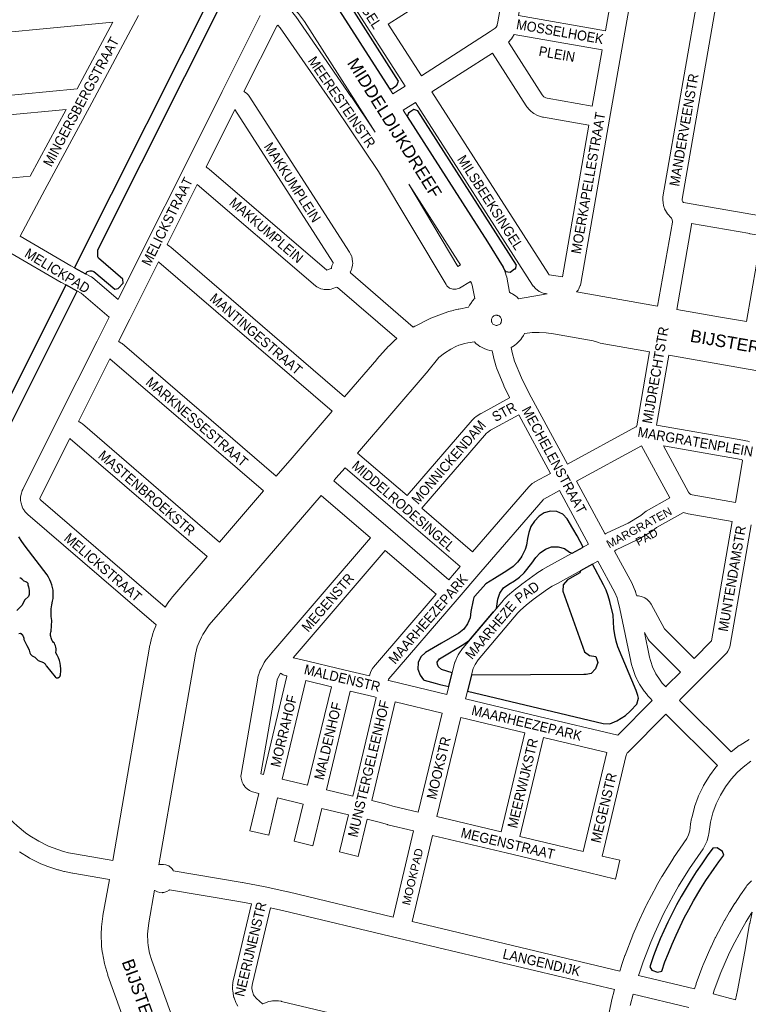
# Model space of a CAD drawing. Header units: metres. Extents: x 123817 to 142006, y 393105 to 406084.
# Tile 21 of 138: x 127171 to 127737, y 399806 to 400571. Entities that reach past the tile are written whole.
import ezdxf
from ezdxf.enums import TextEntityAlignment as Align

# ---------------------------------------------------------------- set-up
doc = ezdxf.new("R2010")
doc.units = ezdxf.units.M
doc.header["$MEASUREMENT"] = 0
doc.styles.add('Style-Arial', font='arial.ttf')

msp = doc.modelspace()

# ---------------------------------------------------------------- linework, layer by layer
at = {"color": 9, "linetype": 'Continuous', "lineweight": 0, "flags": 128}
for points in [[(127460.94, 400513.15), (127470.41, 400519.21), (127440.74, 400565.52), (127440.74, 400565.52), (127440.74, 400565.52), (127379.16, 400661.71), (127379.16, 400661.71)], [(127483.04, 400527.3), (127536.45, 400561.52), (127540.32, 400564.1), (127541.22, 400565.06), (127541.92, 400566.37), (127542.05, 400566.76), (127542.5, 400569.2), (127555.19, 400641.7)], [(127626.03, 400562.15), (127558.56, 400573.97), (127569.72, 400637.69), (127632.53, 400620.5), (127632.79, 400620.43), (127636.1, 400619.65), (127626.03, 400562.15)], [(127324.39, 400625.34), (127331.07, 400621.54), (127331.12, 400621.52), (127331.41, 400621.34), (127336.25, 400618.25), (127336.51, 400618.08), (127351.04, 400607.92), (127351.34, 400607.69), (127357.84, 400602.64), (127358.2, 400602.33), (127366.45, 400595.04), (127366.75, 400594.76), (127370.67, 400590.89), (127370.95, 400590.59), (127378.35, 400582.44), (127378.55, 400582.22), (127378.7, 400582.03), (127385.34, 400573.57), (127385.61, 400573.2), (127428.67, 400511), (127428.71, 400510.94), (127447.28, 400483.53)], [(127650.63, 400615.65), (127639.52, 400552.18), (127629.27, 400493.64), (127606.9, 400365.9), (127606.56, 400364.63), (127606.45, 400364.34), (127605.66, 400362.42), (127605.24, 400361.72), (127604.72, 400360.77), (127604.27, 400360.16), (127604.01, 400359.85), (127603.49, 400359.31)], [(127666.55, 400348.3), (127677.98, 400413.66), (127677.99, 400414), (127677.77, 400415.42), (127677.23, 400416.68), (127676.92, 400417.11), (127674.45, 400419.83), (127674.25, 400420.06), (127673.37, 400421.37), (127671.99, 400423.97), (127671.57, 400424.91), (127671.42, 400425.38), (127671.01, 400426.79), (127670.73, 400428.29), (127670.49, 400431.22), (127670.47, 400431.83), (127670.7, 400433.11), (127670.58, 400433.11), (127700.05, 400602.15)], [(127749.68, 400418), (127740.53, 400419.4), (127686.6, 400428.77), (127686.18, 400429.23), (127685.62, 400430.29), (127685.52, 400431.48), (127714.58, 400598.15), (127716.15, 400597.66), (127716.43, 400597.59), (127767.73, 400583.88), (127781.07, 400580.23), (127780.6, 400576.21), (127769.63, 400512.9), (127767.18, 400508), (127766.85, 400507.22), (127766.51, 400505.96), (127758.55, 400460.9), (127756.48, 400455.22), (127756.48, 400455.21), (127756.14, 400453.97), (127749.68, 400418)], [(127478.46, 400580.78), (127457.41, 400567.3), (127483.04, 400527.3)], [(127108.03, 400506.8), (127107.72, 400555.99), (127243.58, 400568.83), (127215.74, 400516.98), (127108.03, 400506.8)], [(127171.43, 400402.76), (127190.69, 400438.62), (127227.05, 400506.35), (127227.05, 400506.35), (127227.05, 400506.35), (127263.41, 400574.07)], [(127358, 400573.93), (127328.47, 400515.02), (127299.07, 400456.38), (127299.07, 400456.38), (127299.07, 400456.38), (127268.89, 400396.18), (127268.89, 400396.18), (127268.89, 400396.18), (127247.48, 400353.46)], [(127521.24, 400367.56), (127512.56, 400362.39), (127512.47, 400362.34), (127510.02, 400361.44), (127507.42, 400361.44), (127504.97, 400362.34), (127502.97, 400364.01), (127502.27, 400364.99), (127449.87, 400452.96), (127416.31, 400502.49), (127373.4, 400564.48), (127371.7, 400566.65), (127370.72, 400565.83), (127345.23, 400514.98), (127345.71, 400514.67), (127347.42, 400513.41), (127348.7, 400512.2), (127349.26, 400511.44), (127427.34, 400390.25), (127427.87, 400389.29), (127428.77, 400387.3), (127428.99, 400386.77), (127429.39, 400385.08), (127429.67, 400382.65), (127429.72, 400381.78), (127429.56, 400380.22), (127429.05, 400377.83), (127428.76, 400376.83), (127428.54, 400376.28), (127427.91, 400374.92), (127427.86, 400374.59), (127427.92, 400374.2), (127476.77, 400331.91)], [(127615.78, 400503.61), (127580.84, 400509.73), (127579.67, 400510.06), (127578.26, 400510.82), (127578.15, 400510.91), (127576.89, 400512.42), (127550.72, 400553.26), (127552.86, 400555.56), (127553.11, 400555.84), (127553.96, 400557.1), (127555.17, 400559.33), (127623.45, 400547.38), (127615.78, 400503.61)], [(127592.56, 400370.95), (127582.34, 400372.73), (127582.16, 400372.78), (127581.69, 400373.31), (127491.13, 400514.67), (127538.28, 400544.88), (127564.51, 400503.93), (127565.07, 400503.16), (127567.1, 400500.74), (127567.1, 400500.73), (127568.11, 400499.74), (127569.33, 400498.75), (127570.32, 400498.06), (127570.51, 400497.96), (127573.29, 400496.46), (127574.84, 400495.83), (127577.18, 400495.18), (127577.88, 400495.02), (127577.89, 400495.02), (127613.2, 400488.84), (127592.56, 400370.95)], [(127580.79, 400357.78), (127579.43, 400358.02), (127579.42, 400358.02), (127578.79, 400358.16), (127577.53, 400358.49), (127576.34, 400358.92), (127575.23, 400359.43), (127574.6, 400359.75), (127574.16, 400360.03), (127573.14, 400360.71), (127571.76, 400361.91), (127570.13, 400363.73), (127569.96, 400363.93), (127569.39, 400364.7), (127478.5, 400506.58), (127469.03, 400500.52)], [(127108.45, 400442.56), (127108.13, 400491.75), (127207.21, 400501.11), (127179.37, 400449.26), (127108.45, 400442.56)], [(127409.67, 400376.23), (127409.61, 400376.23), (127318.29, 400454.72), (127317.55, 400455.27), (127316.53, 400455.95), (127316.13, 400456.2), (127315.84, 400456.36), (127338.19, 400500.93), (127414.43, 400382.59), (127414.63, 400382.17), (127414.63, 400382.14), (127414.55, 400381.76), (127413.86, 400380.25), (127413.63, 400379.7), (127413.28, 400378.37), (127413.15, 400377.58), (127412.64, 400377.43), (127409.67, 400376.23)], [(127463.93, 400323.18), (127418.05, 400362.91), (127417.26, 400363.12), (127414.38, 400361.95), (127412.97, 400361.54), (127411.76, 400361.31), (127411.66, 400361.29), (127409.93, 400361.19), (127407.49, 400361.33), (127406.62, 400361.43), (127405.11, 400361.86), (127402.85, 400362.78), (127401.91, 400363.24), (127400.78, 400364.04), (127309.07, 400442.86), (127285.65, 400396.14), (127285.94, 400395.97), (127287.77, 400394.74), (127288.51, 400394.18), (127423.5, 400277.97)], [(127513.37, 400380.33), (127511.32, 400379.11), (127473.26, 400443.01)], [(127735.52, 400336.27), (127747.24, 400403.2), (127738.19, 400404.58), (127738.04, 400404.6), (127692.93, 400412.44), (127692.84, 400411.57), (127681.33, 400345.72)], [(127413.72, 400266.6), (127279.07, 400382.52), (127278.88, 400382.64), (127256.58, 400338.15), (127256.58, 400338.15), (127256.58, 400338.15), (127247.95, 400320.93), (127248.13, 400320.83), (127248.39, 400320.69), (127248.86, 400320.4), (127249.92, 400319.67), (127250.59, 400319.16), (127370.29, 400216.11)], [(127277.06, 400100.67), (127177.33, 400186.54), (127176.66, 400187.2), (127175.24, 400188.77), (127175.06, 400188.98), (127174.34, 400189.99), (127173.68, 400191.11), (127173.09, 400192.36), (127172.98, 400192.69), (127172.21, 400195.17), (127171.87, 400197.41), (127171.87, 400197.44), (127171.87, 400197.44), (127171.88, 400200.04), (127172.24, 400202.3), (127173.03, 400204.77), (127173.12, 400205.04), (127173.47, 400205.84), (127200.04, 400258.84), (127200.04, 400258.84), (127200.04, 400258.84), (127231.24, 400321.08), (127231.24, 400321.08), (127240.55, 400339.64)], [(127660.35, 400312.84), (127650.27, 400255.28), (127650.2, 400254.8), (127650.19, 400254.7), (127650.14, 400254.67), (127649.67, 400254.44), (127596.48, 400225.47), (127568.36, 400277.53), (127564.88, 400283.99), (127560.86, 400292.57), (127555.48, 400305.54), (127553.69, 400312.32), (127552.83, 400316.23)], [(127360.5, 400204.74), (127241.19, 400307.46), (127216.81, 400258.82), (127217.04, 400258.7), (127217.43, 400258.49), (127217.84, 400258.23), (127219.07, 400257.42), (127219.8, 400256.86), (127326.4, 400165.09)], [(127433.57, 400234.21), (127472.01, 400201.12), (127522.5, 400259.72), (127523.1, 400260.33), (127524.56, 400261.69), (127525.45, 400262.39), (127528.75, 400264.63), (127529.21, 400264.91), (127529.39, 400265.01), (127551.6, 400277.01), (127551.57, 400277.06), (127551.38, 400277.44), (127547.2, 400286.36), (127547.06, 400286.67), (127541.43, 400300.26), (127541.32, 400300.57), (127541.11, 400301.21), (127539.15, 400308.64), (127539.07, 400308.95), (127538.06, 400313.56)], [(127675.12, 400310.23), (127665.6, 400255.86), (127734.35, 400243.91), (127734.37, 400243.91), (127735.05, 400243.76), (127736.61, 400243.33), (127737.81, 400242.88)], [(127522.86, 400157.35), (127483.38, 400191.34), (127533.58, 400249.6), (127534.32, 400250.28), (127536.85, 400251.99), (127558.72, 400263.81), (127583.31, 400218.3), (127570.75, 400211.46), (127570.59, 400211.37), (127570.25, 400211.15), (127569.19, 400210.46), (127568.12, 400209.62), (127566.94, 400208.51), (127566.42, 400207.96), (127522.86, 400157.35)], [(127284.08, 400114.42), (127187.48, 400197.6), (127186.99, 400198.14), (127186.87, 400198.53), (127186.87, 400198.81), (127187.13, 400199.63), (127210.07, 400245.39), (127210.36, 400245.19), (127316.62, 400153.72)], [(127625.74, 400171.31), (127603.61, 400212.27), (127653.94, 400239.68), (127675.93, 400199.3)], [(127726.94, 400195.87), (127693.32, 400201.73), (127692.23, 400202.04), (127692.21, 400202.05), (127691.37, 400202.7), (127690.58, 400203.77), (127671.01, 400239.69), (127731.43, 400229.2), (127732, 400229.04), (127732.4, 400228.61), (127732.52, 400228.2), (127726.94, 400195.87)], [(127415.05, 400212.68), (127459.16, 400174.71), (127459.16, 400174.71), (127459.16, 400174.71), (127504.33, 400135.83), (127513.07, 400145.98), (127467.91, 400184.86), (127467.91, 400184.86), (127467.91, 400184.86), (127423.79, 400222.84)], [(127279.29, 399914.44), (127280.08, 399914.73), (127282.69, 399914.73), (127282.76, 399914.72), (127284.56, 399914.38), (127286.93, 399913.5), (127288.92, 399911.83), (127289.23, 399911.44), (127290.19, 399910.13), (127290.42, 399909.69), (127343.99, 399900.55), (127344.03, 399900.55), (127344.11, 399900.53), (127361.64, 399897.25), (127361.65, 399897.25), (127361.88, 399897.2), (127379.45, 399893.32), (127379.57, 399893.29), (127461.21, 399873.82), (127477.01, 399940.74), (127457.12, 399945.49), (127456.77, 399945.58), (127450.21, 399947.49), (127440.97, 399949.7), (127433.95, 399920.85), (127419.37, 399924.4), (127426.38, 399953.18), (127405.77, 399958.11), (127398.79, 399929.21), (127384.21, 399932.73), (127391.18, 399961.59), (127371.45, 399966.31), (127364.52, 399937.31), (127349.93, 399940.8), (127356.87, 399969.84), (127352.02, 399971.03), (127350.06, 399971.82), (127349.59, 399972.12), (127347.87, 399973.29), (127346.34, 399974.67), (127345.86, 399975.3), (127344.7, 399977.04), (127343.87, 399978.66), (127343.59, 399979.66), (127343.15, 399981.7), (127342.99, 399983.26), (127343.21, 399984.54), (127343.1, 399984.54), (127355.99, 400059.31), (127356.17, 400060.1), (127356.88, 400062.55), (127357.04, 400063.05), (127357.06, 400063.11), (127357.95, 400065.5), (127358.31, 400066.3), (127360.64, 400070.83), (127361.09, 400071.59), (127362.52, 400073.71), (127362.97, 400074.31), (127366.83, 400078.94), (127366.85, 400078.96), (127366.91, 400079.04), (127443.69, 400168.23), (127405.27, 400201.31)], [(127502.82, 400046.74), (127508.83, 400070.93), (127509.06, 400071.68), (127509.2, 400072.04), (127510.27, 400074.56), (127510.53, 400075.11), (127511.72, 400077.38), (127512.17, 400078.13), (127515.05, 400082.37), (127515.5, 400082.96), (127515.52, 400082.98), (127546.75, 400119.97), (127547.07, 400120.33), (127549.35, 400122.7), (127549.85, 400123.17), (127554.82, 400127.48), (127555.09, 400127.71), (127560.83, 400132.22), (127561.07, 400132.41), (127572.46, 400140.65), (127572.85, 400140.92), (127576.88, 400143.46), (127577.14, 400143.62), (127577.15, 400143.63), (127581.28, 400146), (127581.4, 400146.07), (127612.94, 400163.43), (127590.44, 400205.1), (127578.19, 400198.43), (127577.95, 400198.27), (127577.54, 400197.88), (127529.33, 400141.88), (127529.33, 400141.88), (127510.8, 400120.36), (127510.8, 400120.36), (127457.75, 400058.72), (127457.59, 400058.44), (127457.38, 400057.6), (127458.81, 400057.26), (127458.81, 400057.26), (127458.81, 400057.26), (127502.82, 400046.74)], [(127632.92, 400158.06), (127646.64, 400132.83), (127646.93, 400132.21), (127649.09, 400127.21), (127649.25, 400126.81), (127649.38, 400126.44), (127650.17, 400123.83), (127650.32, 400123.25), (127651.57, 400123.25), (127651.58, 400123.25), (127653.66, 400122.88), (127656.1, 400121.99), (127656.59, 400121.68), (127658.33, 400120.49), (127659.83, 400119.12), (127660.14, 400118.72), (127660.89, 400117.69), (127661.43, 400116.83), (127671.75, 400097.7), (127694.8, 400074.7), (127708.29, 400088.22), (127724.39, 400181.09), (127690.36, 400187.02), (127690.34, 400187.02), (127689.59, 400187.2), (127687.49, 400187.8), (127686.66, 400188.11)], [(127739.16, 400178.51), (127722.94, 400084.89), (127722.66, 400083.79), (127722.18, 400082.33), (127722.11, 400082.15), (127721.12, 400080.29), (127720.22, 400079.05), (127719.91, 400078.66), (127719.47, 400078.18), (127700.11, 400058.8), (127684.31, 400042.98), (127683.46, 400042.09), (127723.59, 400002.04), (127729.98, 400006.98), (127730.57, 400007.4), (127737.52, 400011.76)], [(127442.79, 400061.08), (127424, 400065.57), (127389.41, 400073.83), (127389.41, 400073.83), (127389.41, 400073.83), (127383.45, 400075.26), (127455.06, 400158.45), (127494.54, 400124.46), (127445.92, 400067.97), (127445.86, 400067.9), (127445.11, 400066.83), (127444.05, 400064.99), (127443.49, 400063.81), (127443.24, 400062.97), (127442.79, 400061.08)], [(127635.51, 400015.04), (127574.2, 400029.69), (127517.41, 400043.26), (127523.24, 400066.74), (127523.96, 400068.43), (127524.81, 400070.05), (127527.23, 400073.6), (127558.06, 400110.11), (127559.93, 400112.07), (127564.51, 400116.03), (127569.98, 400120.34), (127581.06, 400128.36), (127584.76, 400130.7), (127588.7, 400132.96), (127620.09, 400150.24), (127633.3, 400125.96), (127635.15, 400121.65), (127635.73, 400119.77), (127637.1, 400113.19), (127645.61, 400072.48), (127645.67, 400072.2), (127646.47, 400069.01), (127646.67, 400068.36), (127648.83, 400062.17), (127648.86, 400062.08), (127649.08, 400061.53), (127650.45, 400058.55), (127650.65, 400058.13), (127652.19, 400055.24), (127652.54, 400054.65), (127656.13, 400049.17), (127656.54, 400048.61), (127658.58, 400046.04), (127658.7, 400045.89), (127658.89, 400045.67), (127661.4, 400042.91), (127661.66, 400042.63), (127662.36, 400041.94), (127635.51, 400015.04)], [(127672.83, 400052.68), (127672.38, 400053.13), (127670.17, 400055.57), (127668.49, 400057.68), (127665.27, 400062.59), (127664, 400064.98), (127662.88, 400067.44), (127660.94, 400072.98), (127660.26, 400075.69), (127656.27, 400094.81), (127659.07, 400089.61), (127659.92, 400088.35), (127660.37, 400087.86), (127684.2, 400064.09), (127673.64, 400053.52), (127673.52, 400053.4), (127672.83, 400052.68)], [(127360.35, 399984.43), (127358.38, 399984.92), (127370.71, 400056.36), (127371.21, 400058.13), (127371.85, 400059.83), (127373.66, 400063.34), (127373.73, 400063.28), (127374.87, 400062.47), (127375.8, 400062.01), (127377.38, 400061.37), (127378.46, 400061.03), (127378.64, 400060.99), (127360.35, 399984.43)], [(127394.71, 399976.17), (127374.93, 399980.9), (127393.22, 400057.5), (127413.2, 400052.73), (127394.71, 399976.17)], [(127429.88, 399967.77), (127409.3, 399972.69), (127427.79, 400049.24), (127446.62, 400044.75), (127448.04, 400044.41), (127429.88, 399967.77)], [(127480.5, 399955.32), (127460.78, 399960.04), (127454.22, 399961.94), (127453.87, 399962.03), (127444.47, 399964.28), (127462.63, 400040.92), (127499.24, 400032.18), (127480.5, 399955.32)], [(127637.2, 399831.87), (127638.44, 399835.88), (127638.5, 399836.08), (127641.18, 399843.93), (127641.23, 399844.08), (127641.27, 399844.19), (127647.19, 399859.69), (127647.29, 399859.94), (127650.53, 399867.58), (127650.64, 399867.82), (127657.66, 399882.85), (127657.82, 399883.18), (127665.56, 399897.85), (127665.69, 399898.09), (127669.82, 399905.28), (127669.96, 399905.52), (127678.74, 399919.59), (127678.93, 399919.88), (127689.25, 399934.87), (127690.6, 399937.69), (127691.44, 399940.8), (127692.13, 399945.93), (127692.18, 399946.27), (127692.91, 399950.3), (127693.03, 399950.84), (127695.07, 399958.79), (127695.28, 399959.48), (127698.09, 399967.19), (127698.09, 399967.19), (127698.37, 399967.87), (127701.91, 399975.26), (127702.26, 399975.91), (127706.5, 399982.92), (127706.91, 399983.53), (127711.82, 399990.1), (127712.08, 399990.44), (127712.29, 399990.67), (127712.98, 399991.43), (127672.98, 400031.36), (127643.3, 400001.61), (127642.99, 400001.26), (127642.33, 400000.13), (127642.18, 399999.65), (127623.43, 399921.17), (127637.2, 399917.89), (127633.71, 399903.3), (127612.65, 399908.33), (127612.65, 399908.33), (127612.65, 399908.33), (127548.85, 399923.57), (127491.59, 399937.25), (127475.8, 399870.34), (127637.2, 399831.87)], [(127545.04, 399939.9), (127495.09, 399951.84), (127513.83, 400028.69), (127563.42, 400016.84), (127545.04, 399939.9)], [(127243.34, 399917.72), (127215.14, 399922.53), (127209.08, 399923.77), (127205.2, 399924.78), (127197.23, 399927.46), (127193.57, 399928.97), (127186.1, 399932.66), (127178.99, 399937), (127175.75, 399939.29), (127169.22, 399944.59), (127166.32, 399947.3), (127127.28, 399988.73), (127127.17, 399988.85), (127105.1, 400011.24)], [(127608.84, 399924.66), (127559.63, 399936.42), (127578.01, 400013.36), (127627.22, 400001.6), (127608.84, 399924.66)], [(127738.86, 399994.89), (127732.92, 399990.3), (127728.68, 399986.39), (127723.62, 399980.83), (127719.15, 399974.85), (127715.28, 399968.46), (127712.06, 399961.72), (127709.5, 399954.7), (127707.62, 399947.38), (127706.97, 399943.78), (127706.24, 399938.32), (127706.05, 399937.35), (127704.9, 399933.11), (127704.71, 399932.5), (127704.43, 399931.83), (127702.53, 399927.86), (127701.94, 399926.85), (127691.38, 399911.51), (127682.76, 399897.69), (127678.76, 399890.74), (127671.17, 399876.34), (127664.29, 399861.6), (127661.15, 399854.21), (127655.33, 399838.96), (127652.74, 399831.34), (127651.81, 399828.36), (127695.11, 399817.95), (127696.34, 399821.78), (127696.43, 399822.06), (127696.45, 399822.11), (127701.72, 399836.26), (127701.87, 399836.63), (127707.88, 399850.48), (127708, 399850.75), (127711.28, 399857.55), (127711.42, 399857.81), (127718.51, 399871.14), (127718.65, 399871.4), (127722.46, 399877.92), (127722.56, 399878.09), (127726.54, 399884.51), (127726.65, 399884.67), (127730.8, 399890.98), (127730.91, 399891.15), (127735.22, 399897.34), (127735.63, 399897.88), (127735.94, 399898.22), (127739.5, 399901.97)], [(127240.75, 399902.94), (127212.5, 399907.76), (127212.45, 399907.77), (127212.26, 399907.81), (127205.87, 399909.11), (127205.47, 399909.2), (127201.15, 399910.34), (127200.67, 399910.48), (127192.21, 399913.32), (127191.74, 399913.5), (127187.62, 399915.2), (127187.16, 399915.41), (127179.16, 399919.36), (127178.73, 399919.59), (127178.57, 399919.68), (127170.95, 399924.33)], [(127275.8, 399894.54), (127275.86, 399894.49), (127276.48, 399894.17), (127278.19, 399893.39), (127280.02, 399892.82), (127281.69, 399892.71), (127282.11, 399892.73), (127283.05, 399892.84), (127285.5, 399893.73), (127285.52, 399893.75), (127287.15, 399894.69), (127287.48, 399894.97), (127341.41, 399885.78), (127351.14, 399883.96), (127337.13, 399825.31), (127336.99, 399824.57), (127336.47, 399820.66), (127336.57, 399820.65), (127336.4, 399819.66), (127336.4, 399819.52), (127336.44, 399817.55), (127336.54, 399816.42), (127337.21, 399812.53), (127337.56, 399811.24), (127337.62, 399811.07), (127339.06, 399807.4), (127339.55, 399806.37), (127340.54, 399804.66)], [(127432.08, 399794.57), (127374.53, 399808.32), (127374.09, 399808.41), (127373.86, 399808.45), (127372.17, 399808.69), (127370.85, 399808.76), (127367.44, 399808.65), (127366.39, 399808.54), (127366.14, 399808.49), (127364.47, 399808.13), (127363.21, 399807.75), (127360.05, 399806.47), (127359.64, 399806.27), (127354.98, 399810.5), (127353.24, 399812.68), (127352.82, 399813.4), (127351.87, 399815.83), (127351.42, 399818.4), (127351.41, 399819.23), (127351.81, 399822.2), (127365.84, 399880.96), (127376.15, 399878.68), (127465.04, 399857.49), (127465.04, 399857.49), (127633.07, 399817.43), (127630.8, 399808.81), (127630.71, 399808.46), (127627.25, 399792.22)], [(127727.08, 399809.37), (127709.65, 399814.19), (127710.57, 399817.04), (127715.71, 399830.84), (127721.58, 399844.37), (127724.73, 399850.9), (127731.68, 399863.96), (127735.36, 399870.27), (127739.24, 399876.52), (127739.96, 399877.62), (127739.48, 399874.92), (127738.03, 399868.85), (127737.93, 399868.41), (127734.17, 399847.07), (127728.55, 399816.86), (127727.08, 399809.37)], [(127645.34, 399805.15), (127647.66, 399813.93), (127690.86, 399803.55)]]:
    msp.add_lwpolyline(points, dxfattribs=at)
at = {"flags": 128}
for points in [[(127412.39, 400588.93), (127458.12, 400517.56), (127460.06, 400517.12), (127464.07, 400519.93), (127465.38, 400523.02), (127393.26, 400636.46)], [(127148.02, 400224.8), (127215.75, 400359.97), (127206.9, 400364.76), (127145.82, 400242.99)], [(127170.45, 400094.06), (127171.6, 400094.18), (127171.89, 400094.07), (127172.16, 400093.93), (127172.41, 400093.77), (127172.66, 400093.59), (127172.88, 400093.38), (127173.09, 400093.16), (127173.28, 400092.92), (127173.44, 400092.66), (127173.59, 400092.4), (127173.7, 400092.12), (127173.8, 400091.83), (127173.98, 400091.42), (127174.12, 400091.01), (127174.23, 400090.58), (127174.29, 400090.14), (127174.32, 400089.7), (127174.3, 400089.26), (127176.73, 400084.76), (127177.63, 400082.89), (127178.42, 400080.96), (127179.07, 400078.98), (127179.31, 400078.48), (127179.61, 400078.01), (127179.94, 400077.56), (127180.31, 400077.15), (127180.72, 400076.77), (127182.98, 400075.65), (127184.5, 400074.04), (127185.57, 400073.12), (127189.57, 400071.53), (127190.01, 400071.2), (127190.42, 400070.83), (127190.8, 400070.43), (127191.14, 400070), (127191.43, 400069.53), (127191.69, 400069.04), (127191.9, 400068.54), (127198.58, 400060.26), (127198.74, 400060.12), (127198.92, 400060), (127199.11, 400059.89), (127199.31, 400059.8), (127199.51, 400059.72), (127199.72, 400059.67), (127199.93, 400059.63), (127200.15, 400059.61), (127200.36, 400059.61), (127200.58, 400059.63), (127200.79, 400059.66), (127201, 400059.72), (127201.21, 400059.79), (127201.4, 400059.88), (127201.59, 400059.98), (127201.77, 400060.11), (127201.94, 400060.24), (127202.1, 400060.39), (127202.24, 400060.56), (127202.37, 400060.73), (127202.48, 400060.92), (127202.57, 400061.11), (127202.65, 400061.31), (127202.71, 400061.52), (127202.76, 400061.73), (127202.78, 400061.95), (127202.79, 400062.16), (127202.78, 400062.38), (127203.02, 400064.54), (127203.07, 400066.71), (127202.92, 400068.87), (127202.56, 400071.01), (127202.02, 400073.11), (127201.28, 400075.15), (127200.36, 400077.11), (127199.25, 400078.99), (127199.58, 400081.12), (127199.45, 400082.23), (127199.23, 400083.33), (127198.92, 400084.4), (127198.52, 400085.44), (127198.04, 400086.44), (127197.45, 400087.06), (127196.92, 400087.72), (127196.46, 400088.44), (127196.06, 400089.19), (127195.73, 400089.97), (127195.46, 400090.78), (127195.28, 400091.61), (127195.17, 400092.45), (127195.13, 400093.3), (127195.17, 400094.15), (127195.29, 400094.99), (127195.48, 400095.82), (127196.17, 400104.16), (127195.69, 400107.15), (127195.5, 400110.17), (127195.6, 400113.2), (127195.98, 400116.2), (127196.65, 400119.16), (127197.01, 400121.27), (127197.19, 400123.4), (127197.19, 400125.54), (127197.01, 400127.67), (127196.65, 400129.79), (127196.12, 400131.86), (127195.42, 400133.88), (127194.55, 400135.84), (127193.53, 400137.72), (127192.35, 400139.51), (127175.49, 400161.85), (127172.85, 400165.44), (127170.51, 400169.23)], [(127171.12, 400137.21), (127171.25, 400137.23), (127171.39, 400137.24), (127171.53, 400137.24), (127171.67, 400137.23), (127171.8, 400137.2), (127171.94, 400137.16), (127172.07, 400137.11), (127172.19, 400137.05), (127172.31, 400136.98), (127172.42, 400136.9), (127172.53, 400136.81), (127172.63, 400136.71), (127172.91, 400136.32), (127173.22, 400135.95), (127173.57, 400135.61), (127173.94, 400135.3), (127174.33, 400135.02), (127175.77, 400134.46), (127176.1, 400134.29), (127176.42, 400134.09), (127176.72, 400133.86), (127176.99, 400133.61), (127177.24, 400133.33), (127177.32, 400133.16), (127177.4, 400133), (127177.46, 400132.82), (127177.5, 400132.65), (127177.53, 400132.46), (127177.55, 400132.28), (127177.55, 400132.1), (127177.54, 400131.91), (127177.5, 400131.73), (127177.94, 400130.35), (127178.24, 400128.94), (127178.4, 400127.5), (127178.49, 400126.73), (127178.52, 400125.94), (127178.49, 400125.16), (127178.39, 400124.38), (127178.23, 400123.62), (127178.01, 400122.87), (127175.1, 400120.2), (127172.82, 400115.88), (127169.03, 400111.99)]]:
    msp.add_lwpolyline(points, dxfattribs=at)
at = {"color": 40, "linetype": 'Continuous', "lineweight": 0, "flags": 128}
for points in [[(127324.39, 400625.34), (127337.7, 400618.36), (127351.55, 400609.43), (127364.54, 400599.28), (127376.56, 400588), (127387.53, 400575.66), (127392.29, 400569.29), (127447.28, 400483.53)], [(127412.39, 400588.93), (127460.94, 400513.15)], [(127469.03, 400500.52), (127534.53, 400398.27), (127534.63, 400398.12), (127546.57, 400378.7), (127547.45, 400376.88), (127547.55, 400376.58), (127549.03, 400372.08), (127549.37, 400370.72), (127551.46, 400359.03), (127552.67, 400358.47), (127553.42, 400358.07), (127554.13, 400357.62), (127556.07, 400356.27), (127557.37, 400355.19), (127558.62, 400353.96), (127580.79, 400357.78)], [(127473.26, 400443.01), (127511.36, 400383.59), (127513.37, 400380.33)], [(127476.77, 400331.91), (127478.07, 400332.68), (127478.18, 400332.75), (127478.71, 400333.03), (127489.51, 400338.43), (127490.46, 400338.85), (127503.64, 400343.8), (127504.33, 400344.03), (127507.73, 400345.03), (127508.31, 400345.18), (127511.74, 400345.97), (127512.22, 400346.07), (127519.7, 400347.41), (127520.49, 400349), (127521.37, 400350.45), (127522.76, 400352.36), (127523.18, 400352.89), (127523.87, 400353.63), (127524.48, 400354.22), (127522.59, 400364.67), (127522.08, 400366.21), (127521.24, 400367.56)], [(127666.55, 400348.3), (127603.49, 400359.31)], [(127681.33, 400345.72), (127715.37, 400339.78), (127735.52, 400336.27)], [(127541.74, 400333.34), (127541.07, 400333.34), (127540.41, 400333.46), (127539.78, 400333.68), (127539.2, 400334.01), (127538.68, 400334.43), (127538.31, 400334.85), (127537.79, 400335.73), (127537.63, 400336.12), (127537.59, 400336.3), (127537.48, 400337.63), (127537.54, 400338.11), (127537.73, 400338.75), (127538.03, 400339.35), (127538.42, 400339.89), (127538.9, 400340.35), (127539.45, 400340.73), (127539.62, 400340.81), (127540.06, 400341.01), (127540.76, 400341.2), (127541.13, 400341.24), (127541.93, 400341.18), (127542.26, 400341.16), (127542.79, 400341.01), (127543.4, 400340.72), (127543.95, 400340.34), (127544.43, 400339.87), (127544.82, 400339.33), (127545.07, 400338.81), (127545.33, 400337.88), (127545.38, 400337.42), (127545.37, 400337.28), (127545.12, 400335.91), (127544.94, 400335.48), (127544.59, 400334.91), (127544.14, 400334.41), (127543.62, 400333.99), (127543.03, 400333.67), (127542.4, 400333.45), (127542.16, 400333.41), (127542.16, 400333.41), (127542.16, 400333.41), (127541.74, 400333.34)], [(127423.5, 400277.97), (127448.39, 400306.91), (127448.56, 400307.11), (127457.63, 400317.11), (127458.03, 400317.53), (127462.82, 400322.24), (127463.74, 400323.03), (127463.93, 400323.18)], [(127552.83, 400316.23), (127554.03, 400316.89), (127554.19, 400316.99), (127555.43, 400317.83), (127557.28, 400319.31), (127558.51, 400320.47), (127560.08, 400322.23), (127560.28, 400322.46), (127561.09, 400323.58), (127562.35, 400325.58), (127563.12, 400327.09), (127563.14, 400327.13), (127563.34, 400327.16), (127569.02, 400327.74), (127574.53, 400327.88), (127580.04, 400327.57), (127585.7, 400326.81), (127616.44, 400321.43), (127620.54, 400320.04), (127621.99, 400319.67), (127660.35, 400312.84)], [(127538.06, 400313.56), (127536.15, 400313.9), (127536.13, 400313.9), (127534.52, 400314.32), (127532.29, 400315.12), (127530.76, 400315.81), (127528.69, 400316.96), (127528.57, 400317.03), (127527.29, 400317.91), (127525.45, 400319.4), (127524.26, 400320.54), (127519.17, 400319.8), (127516.83, 400319.26), (127512.15, 400317.87), (127509.85, 400316.91), (127505.86, 400314.88), (127500.95, 400311.83), (127496.71, 400308.35), (127487.1, 400296.41), (127486.97, 400296.25), (127486.89, 400296.15), (127433.57, 400234.21)], [(127675.12, 400310.23), (127736.76, 400299.45), (127813.04, 400286.11)], [(127370.29, 400216.11), (127382.74, 400230.59), (127382.74, 400230.59), (127401.26, 400252.12), (127413.72, 400266.6)], [(127415.05, 400212.68), (127416.69, 400214.59), (127423.79, 400222.84)], [(127279.29, 399914.44), (127307.55, 400077.94), (127308.34, 400081.24), (127309.06, 400083.6), (127310.43, 400087.23), (127312.26, 400091.3), (127313.27, 400093.15), (127318.21, 400100.77), (127348.87, 400135.74), (127348.93, 400135.81), (127348.93, 400135.81), (127405.27, 400201.31)], [(127326.4, 400165.09), (127360.5, 400204.74)], [(127284.08, 400114.42), (127286.94, 400118.76), (127287.36, 400119.35), (127289.71, 400122.42), (127289.99, 400122.76), (127290.07, 400122.85), (127316.62, 400153.72)], [(127243.34, 399917.72), (127272.24, 400084.87), (127272.37, 400085.49), (127273.53, 400090.36), (127273.69, 400090.97), (127274.89, 400094.91), (127275.06, 400095.41), (127275.09, 400095.5), (127276.8, 400100.05), (127277.04, 400100.64), (127277.06, 400100.67)], [(127292.21, 399683.12), (127239.7, 399828.46), (127239.53, 399828.98), (127237.2, 399836.71), (127236.96, 399837.71), (127235.37, 399845.96), (127235.26, 399846.73), (127234.76, 399851.17), (127234.7, 399851.94), (127234.43, 399860.25), (127234.42, 399860.58), (127234.5, 399861.03), (127234.43, 399861.03), (127234.63, 399865.49), (127234.69, 399866.26), (127235.7, 399874.41), (127235.78, 399874.94), (127240.75, 399902.94)], [(127325.3, 399697.43), (127273.78, 399840.02), (127272.04, 399845.79), (127270.9, 399851.74), (127270.63, 399854.16), (127270.42, 399860.44), (127270.53, 399862.87), (127271.32, 399869.32), (127275.8, 399894.54)]]:
    msp.add_lwpolyline(points, dxfattribs=at)
at = {"flags": 128}
for points in [[(127222.49, 400373.38), (127223.45, 400375.24), (127225.6, 400375.73), (127226.36, 400375.71), (127227.11, 400375.63), (127227.86, 400375.48), (127228.6, 400375.28), (127244.93, 400361.5), (127247.68, 400361.95), (127251.41, 400366.18), (127251.25, 400369.14), (127232.4, 400385.44), (127231.75, 400386.52), (127231.8, 400392.1), (127333.21, 400594.49), (127332.58, 400597.79), (127327.52, 400600.37), (127324.26, 400598.73), (127214.74, 400380.42), (127213.63, 400378.18), (127222.26, 400373.5)], [(127547.64, 400376.3), (127548.32, 400375.24), (127552.06, 400374.76), (127553.09, 400375.51), (127555.35, 400377.16), (127556.04, 400377.37), (127556.88, 400380.15), (127480.26, 400500), (127477.16, 400500.96), (127475.77, 400500), (127474.13, 400498.95), (127473.08, 400498.28), (127472.05, 400495.72), (127534.53, 400398.27), (127546.57, 400378.7), (127547.45, 400376.88), (127547.55, 400376.58)], [(127608.83, 400161.17), (127604.14, 400169.85), (127600.78, 400175.59), (127596.4, 400183.17), (127592.86, 400186.61), (127588.23, 400188.69), (127583.31, 400189.02), (127578.49, 400187.72), (127574.47, 400185.08), (127570.89, 400181.35), (127568.18, 400177.16), (127566.41, 400172.51), (127565.52, 400167.8), (127564.69, 400162.65), (127563.59, 400159.29), (127561.61, 400155.02), (127561.18, 400154.19), (127560.35, 400152.9), (127557.81, 400149.46), (127554.23, 400145.97), (127549.37, 400142.62), (127539.78, 400136.81), (127533.23, 400132.5), (127524.54, 400123.01), (127524.13, 400122.54), (127523.84, 400121.9), (127523.3, 400119.95), (127521.4, 400111.18), (127520.84, 400106.25), (127519.01, 400101.55), (127516.12, 400097.5), (127512.19, 400094.36), (127498.77, 400086.47), (127486.33, 400079.21), (127482.64, 400075.94), (127480.58, 400071.42), (127480.4, 400066.41), (127482.13, 400061.78), (127484.68, 400058.06), (127485.33, 400057.9), (127493.72, 400055.48), (127497.52, 400054.49), (127504.33, 400052.89), (127504.35, 400052.89), (127507, 400063.58), (127498.6, 400065.97), (127496.36, 400068.05), (127495.54, 400069.92), (127495.44, 400071.88), (127497.1, 400074.48), (127515.97, 400085.73), (127520.47, 400088.84), (127539.16, 400110.98), (127541.31, 400113.53), (127542.39, 400120.66), (127543.93, 400125.41), (127546.83, 400129.51), (127550.94, 400132.35), (127555.31, 400134.83), (127559.31, 400137.8), (127562.97, 400141.18), (127568.91, 400148.72), (127572.07, 400153.01), (127575.44, 400156.76), (127579.52, 400159.6), (127584.24, 400161.23), (127589.32, 400161.45), (127594.14, 400160.17), (127598.18, 400157.22), (127600.05, 400156.33)], [(127518.92, 400049.33), (127624.25, 400024.15), (127629.32, 400023.89), (127634.78, 400026.12), (127641.62, 400030.3), (127645.1, 400033.58), (127645.57, 400033.97), (127650.31, 400039.09), (127651.57, 400043.92), (127651.24, 400045.89), (127649.75, 400049.64), (127635.53, 400083.73), (127634.36, 400088.13), (127633.28, 400093.03), (127632.58, 400098.01), (127632.27, 400103.03), (127631.94, 400108.38), (127629.47, 400118.92), (127628.24, 400123.4), (127626.62, 400127.76), (127624.62, 400131.96), (127615.99, 400147.99), (127606.53, 400142.78), (127606.15, 400141.03), (127596.55, 400135.67), (127593.16, 400131.96), (127592.93, 400126.99), (127609.7, 400079.92), (127613.75, 400077.05), (127618.6, 400076.29), (127620.18, 400071.42), (127618.39, 400066.71), (127614.96, 400062.97), (127611.05, 400062.24), (127609.32, 400062.15), (127567.86, 400061.97), (127521.99, 400061.69)], [(127666.56, 399830.94), (127669.68, 399831.87), (127672.22, 399838.89), (127674.92, 399845.84), (127677.8, 399852.77), (127680.83, 399859.64), (127683.96, 399866.4), (127687.24, 399873.08), (127690.72, 399879.72), (127694.36, 399886.27), (127700.07, 399895.91), (127704.09, 399902.22), (127710.41, 399911.48), (127714.12, 399916.64), (127717.92, 399921.73), (127716.79, 399924.74), (127712.75, 399927.52), (127709.52, 399927.29), (127705.07, 399921.29), (127700.76, 399915.18), (127696.59, 399908.98), (127692.56, 399902.69), (127688.65, 399896.28), (127684.89, 399889.79), (127681.3, 399883.25), (127677.85, 399876.62), (127674.53, 399869.91), (127671.37, 399863.13), (127668.54, 399856.75), (127665.88, 399850.3), (127663.4, 399843.77), (127660.46, 399835.24), (127662.14, 399832.64)]]:
    msp.add_lwpolyline(points, close=True, dxfattribs=at)
at = {"color": 191, "linetype": 'Continuous', "lineweight": 0, "flags": 128}
for points in [[(127171.43, 400402.76), (127210.8, 400379.71), (127226.69, 400371.1), (127226.87, 400371), (127228, 400370.2), (127247.48, 400353.46)], [(127164.33, 400389.53), (127203.33, 400366.7), (127203.37, 400366.68), (127203.54, 400366.58), (127218.84, 400358.29), (127240.55, 400339.64)], [(127625.74, 400171.31), (127626.37, 400171.74), (127626.83, 400172.02), (127627.4, 400172.33), (127643.56, 400179.86), (127653.44, 400185.69), (127656.5, 400188.28), (127657.6, 400189.05), (127657.69, 400189.1), (127675.93, 400199.3)], [(127686.66, 400188.11), (127665.64, 400176.36), (127662.64, 400173.83), (127661.61, 400173.09), (127650.87, 400166.76), (127650.81, 400166.72), (127650.23, 400166.42), (127634.29, 400158.98), (127632.92, 400158.06)]]:
    msp.add_lwpolyline(points, dxfattribs=at)

# ---------------------------------------------------------------- texts
at = {"color": 8, "style": 'Style-Arial', "width": 0.909091}
for s, rotation, p in [('MILSBEEKSINGEL', 302.64426, (127426.65, 400600.48)), ('MOSSELHOEK', 350.06791, (127590.7, 400561.5)), ('MINGERSBERGSTRAAT', 61.76643, (127218.77, 400507.04)), ('PLEIN', 350.06791, (127588.37, 400544.11)), ('MEERESTEINSTR', 304.55477, (127421.28, 400506.81)), ('MANDERVEENSTR', 80.06936, (127686.98, 400485.2)), ('MOERKAPELLESTRAAT', 80.06961, (127612.61, 400443.96)), ('MAKKUMPLEIN', 302.75568, (127382.94, 400444.48)), ('MILSBEEKSINGEL', 302.64424, (127536.62, 400428.82)), ('MELICKSTRAAT', 63.37374, (127285.68, 400414.05)), ('MAKKUMPLEIN', 319.27573, (127362.68, 400407.26)), ('MELICKPAD', 328.73921, (127200.44, 400375.78)), ('MANTINGESTRAAT', 319.27653, (127354.75, 400326.6)), ('MIJDRECHTSTR', 80.06809, (127664.8, 400294.75)), ('MARKNESSESTRAAT', 319.2761, (127308.82, 400258.47)), ('STR', 28.37521, (127547.36, 400266.19)), ('MECHELENSTRAAT', 298.37563, (127586.19, 400228.8)), ('MONNICKENDAM', 49.27578, (127504.24, 400227.03)), ('MARGRATENPLEIN', 350.06756, (127695.94, 400242.98)), ('MASTENBROEKSTR', 319.27645, (127269.85, 400203.22)), ('MIDDELRODESINGEL', 319.27831, (127469.18, 400193)), ('MELICKSTRAAT', 319.27688, (127235.87, 400145.39)), ('MUNTENDAMSTR', 80.17029, (127724.3, 400136.68)), ('MEGENSTR', 49.27597, (127410.39, 400118.05)), ('MAARHEEZEPARK', 49.27748, (127488.31, 400105.31)), ('PAD', 35.90278, (127565.17, 400126.12)), ('MAARHEZE', 49.82362, (127536.87, 400096.64)), ('MALDENSTR', 346.56495, (127421.66, 400059.43)), ('MORRAHOF', 76.56439, (127376.16, 400018.29)), ('MALDENHOF', 76.56439, (127410.51, 400010.54)), ('MUNSTERGELEENHOF', 76.56439, (127442.17, 399989)), ('MAARHEEZEPARK', 346.56446, (127564.91, 400024.56)), ('MOOKSTR', 76.56439, (127496.46, 399989.62)), ('MEERWIJKSTR', 76.56579, (127561.82, 399977.78)), ('MEGENSTR', 76.56498, (127624.67, 399958.65)), ('MEGENSTRAAT', 346.56476, (127550.24, 399930.95)), ('NEERIJNENSTR', 76.56553, (127350.36, 399848.82)), ('LANGENDIJK', 346.88938, (127576.48, 399838.52))]:
    msp.add_text(s, height=7.7, rotation=rotation, dxfattribs=at).set_placement(p, align=Align.MIDDLE_CENTER)
at = {"style": 'Style-Arial'}
for s, rotation, p in [('MIDDELDIJKDREEF', 301.99001, (127462.26, 400486.72)), ('BIJSTERVELDENLAAN', 350.06912, (127762.92, 400313.08)), ('BIJSTERVELDENLAAN', 289.91524, (127279.23, 399773.05))]:
    msp.add_text(s, height=9.6, rotation=rotation, dxfattribs=at).set_placement(p, align=Align.MIDDLE_CENTER)
at = {"color": 8, "style": 'Style-Arial'}
for s, rotation, p in [('MARGRATEN', 28.5728, (127652.14, 400176.23)), ('PAD', 28.5728, (127658.01, 400168.87)), ('MOOKPAD', 76.56388, (127476.28, 399905.13))]:
    msp.add_text(s, height=6.3, rotation=rotation, dxfattribs=at).set_placement(p, align=Align.MIDDLE_CENTER)

doc.saveas('drawing.dxf')
